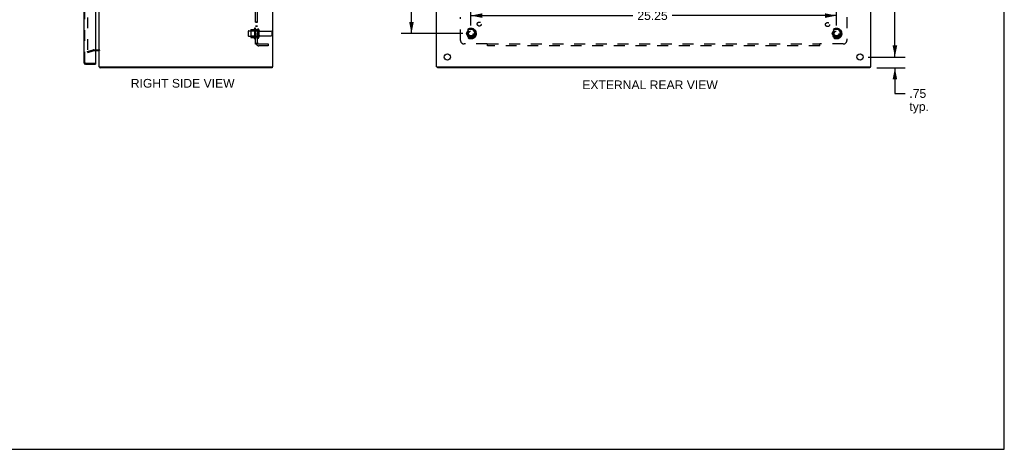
# Model space of a CAD drawing. Header units: inches. Extents: x 0 to 136, y 0 to 88.
# Tile 7 of 8: x 68 to 136, y 0 to 30. Entities that reach past the tile are written whole.
import ezdxf

# ---------------------------------------------------------------- set-up
doc = ezdxf.new("R2010")
doc.units = ezdxf.units.IN
doc.header["$LTSCALE"] = 7.48
doc.header["$MEASUREMENT"] = 0
doc.linetypes.add('HIDDEN', pattern=[0.2, 0.1, -0.1])
doc.layers.get('0').update_dxf_attribs({"linetype": 'CONTINUOUS'})
for name, color, linetype in [('DEFAULT_2', 8, 'HIDDEN'), ('DIMENSIONS', 7, 'CONTINUOUS'), ('DOOR_ASSEMBLY', 7, 'CONTINUOUS'), ('SUBPANEL', 7, 'CONTINUOUS')]:
    doc.layers.add(name, color=color, linetype=linetype)
doc.styles.get("Standard").update_dxf_attribs({"font": 'arial.ttf'})
doc.dimstyles.new('DIMSTYLE_1', dxfattribs={"dimtxt": 0.6, "dimasz": 0.8, "dimexe": 0.09, "dimexo": 0.07, "dimgap": 0.0375, "dimtad": 0, "dimtih": 1, "dimtoh": 1, "dimzin": 4, "dimdsep": 46, "dimtxsty": 'Standard', "dimblk": '_FILLED', "dimblk1": '_FILLED', "dimblk2": '_FILLED', "dimcen": 0.09, "dimadec": 3, "dimazin": 1, "dimtfac": 1, "dimtdec": 3, "dimtofl": 0, "dimtmove": 0, "dimatfit": 3, "dimldrblk": '_FILLED', "dimfxl": 0, "dimtolj": 1, "dimtzin": 4, "dimarcsym": 0})

# ---------------------------------------------------------------- blocks, each defined once
blk = doc.blocks.new('_FILLED')
at = {"color": 0, "linetype": 'ByBlock'}
blk.add_solid([(0, 0), (-1, 0.2), (-1, -0.2)], dxfattribs=at)
blk = doc.blocks.new('*D8')
at = {"layer": 'DIMENSIONS', "color": 2, "linetype": 'Continuous'}
for p, q in [((126.597, 61.604), (129.163, 61.604)), ((128.443, 61.604), (128.443, 44.954)), ((128.443, 27.104), (128.443, 43.754)), ((126.597, 27.104), (129.163, 27.104))]:
    blk.add_line(p, q, dxfattribs=at)
at = {"layer": 'DIMENSIONS', "color": 2, "linetype": 'Continuous', "xscale": 0.8, "yscale": 0.8, "zscale": 0.8}
for p, rotation in [((128.443, 61.604), 90), ((128.443, 27.104), 270)]:
    blk.add_blockref('_FILLED', p, dxfattribs=dict(at, rotation=rotation))
at = {"layer": 'DIMENSIONS', "color": 2, "linetype": 'Continuous', "insert": (128.443, 44.654), "char_height": 0.6, "width": 2.09665, "attachment_point": 2, "line_spacing_factor": 0.9}
blk.add_mtext('34.50', dxfattribs=at)
blk = doc.blocks.new('*D10')
at = {"layer": 'DIMENSIONS', "color": 2, "linetype": 'Continuous'}
for p, q in [((128.443, 27.104), (128.443, 28.704)), ((127.723, 27.104), (129.006, 27.104)), ((127.204, 26.354), (129.163, 26.354)), ((128.443, 26.354), (128.443, 24.586)), ((128.443, 24.586), (129.143, 24.586))]:
    blk.add_line(p, q, dxfattribs=at)
at = {"layer": 'DIMENSIONS', "color": 2, "linetype": 'Continuous', "xscale": 0.8, "yscale": 0.8, "zscale": 0.8}
for p, rotation in [((128.443, 27.104), 270), ((128.443, 26.354), 90)]:
    blk.add_blockref('_FILLED', p, dxfattribs=dict(at, rotation=rotation))
at = {"layer": 'DIMENSIONS', "color": 2, "linetype": 'Continuous', "insert": (129.443, 24.886), "char_height": 0.6, "width": 1.34944, "attachment_point": 1, "line_spacing_factor": 0.9}
blk.add_mtext('.75\\Ptyp.', dxfattribs=at)
blk = doc.blocks.new('*D13')
at = {"layer": 'DIMENSIONS', "color": 2, "linetype": 'Continuous'}
for p, q in [((98.602, 59.979), (94.338, 59.979)), ((95.058, 59.979), (95.058, 44.954)), ((95.058, 28.729), (95.058, 43.754)), ((98.602, 28.729), (94.338, 28.729))]:
    blk.add_line(p, q, dxfattribs=at)
at = {"layer": 'DIMENSIONS', "color": 2, "linetype": 'Continuous', "xscale": 0.8, "yscale": 0.8, "zscale": 0.8}
for p, rotation in [((95.058, 59.979), 90), ((95.058, 28.729), 270)]:
    blk.add_blockref('_FILLED', p, dxfattribs=dict(at, rotation=rotation))
at = {"layer": 'DIMENSIONS', "color": 2, "linetype": 'Continuous', "insert": (95.058, 44.654), "char_height": 0.6, "width": 2.09665, "attachment_point": 2, "line_spacing_factor": 0.9}
blk.add_mtext('31.25', dxfattribs=at)
blk = doc.blocks.new('*D14')
at = {"layer": 'DIMENSIONS', "color": 2, "linetype": 'Continuous'}
for p, q in [((99.162, 29.289), (99.162, 30.689)), ((124.412, 29.289), (124.412, 30.689)), ((99.162, 29.969), (110.356, 29.969)), ((124.412, 29.969), (113.053, 29.969))]:
    blk.add_line(p, q, dxfattribs=at)
at = {"layer": 'DIMENSIONS', "color": 2, "linetype": 'Continuous', "xscale": 0.8, "yscale": 0.8, "zscale": 0.8, "rotation": 180}
blk.add_blockref('_FILLED', (99.162, 29.969), dxfattribs=at)
at = {"layer": 'DIMENSIONS', "color": 2, "linetype": 'Continuous', "xscale": 0.8, "yscale": 0.8, "zscale": 0.8}
blk.add_blockref('_FILLED', (124.412, 29.969), dxfattribs=at)
at = {"layer": 'DIMENSIONS', "color": 2, "linetype": 'Continuous', "insert": (111.705, 30.269), "char_height": 0.6, "width": 2.09665, "attachment_point": 2, "line_spacing_factor": 0.9}
blk.add_mtext('25.25', dxfattribs=at)

msp = doc.modelspace()

# ---------------------------------------------------------------- linework, layer by layer
at = {"color": 7, "linetype": 'Continuous'}
for p, q in [((136, 0), (136, 88)), ((85.426, 26.429), (85.426, 26.354)), ((96.85, 26.429), (96.85, 26.354)), ((126.724, 26.429), (126.724, 26.354)), ((0, 0), (136, 0))]:
    msp.add_line(p, q, dxfattribs=at)
at = {"color": 3, "linetype": 'Continuous'}
for p, q in [((73.489, 26.429), (73.489, 62.279)), ((85.489, 26.429), (85.489, 62.279)), ((96.787, 26.429), (96.787, 62.279)), ((126.787, 26.429), (126.787, 62.279)), ((73.447, 27.529), (73.246, 27.529)), ((73.489, 26.429), (85.489, 26.429)), ((85.426, 26.354), (73.552, 26.354)), ((96.787, 26.429), (126.787, 26.429)), ((126.724, 26.354), (96.85, 26.354))]:
    msp.add_line(p, q, dxfattribs=at)
for points in [[(73.527, 26.385), (73.529, 26.383), (73.53, 26.381), (73.531, 26.379), (73.533, 26.377), (73.534, 26.375), (73.535, 26.373)], [(73.535, 26.373), (73.538, 26.368), (73.539, 26.366), (73.54, 26.364), (73.541, 26.362), (73.543, 26.36), (73.544, 26.359), (73.545, 26.357), (73.547, 26.356), (73.548, 26.355), (73.549, 26.355), (73.55, 26.354), (73.551, 26.354), (73.552, 26.354)]]:
    msp.add_lwpolyline(points, dxfattribs=at)
for centre in [(97.537, 27.104), (126.037, 27.104)]:
    msp.add_circle(centre, 0.219, dxfattribs=at)
for centre, radius, start, end in [((73.447, 27.487), 0.042, 0, 90), ((73.606, 26.471), 0.117, 201.04215, 227.44308)]:
    msp.add_arc(centre, radius, start, end, dxfattribs=at)
at = {"layer": 'DEFAULT_2', "color": 8, "linetype": 'HIDDEN'}
for p, q in [((72.677, 61.256), (72.677, 27.452)), ((83.789, 28.886), (83.789, 28.571)), ((83.819, 28.916), (84.414, 28.916)), ((83.953, 28.985), (83.953, 28.473)), ((83.973, 28.912), (83.953, 28.932)), ((83.964, 29.006), (84.191, 29.006)), ((84.269, 28.912), (83.973, 28.912)), ((83.973, 28.912), (83.973, 28.545)), ((84.219, 29.085), (84.219, 28.373)), ((84.269, 28.912), (84.289, 28.932)), ((84.269, 28.912), (84.269, 28.545)), ((84.289, 29.063), (84.289, 28.395)), ((84.414, 28.986), (84.414, 28.471)), ((84.524, 28.986), (84.524, 28.471)), ((84.587, 28.894), (85.384, 28.894)), ((84.587, 28.564), (85.384, 28.564)), ((85.414, 28.864), (85.414, 28.594)), ((98.999, 29.001), (98.845, 28.734)), ((98.845, 28.724), (98.999, 28.456)), ((99.317, 29.006), (99.008, 29.006)), ((99.48, 28.734), (99.326, 29.001)), ((99.326, 28.456), (99.48, 28.724)), ((124.249, 29.001), (124.095, 28.734)), ((124.095, 28.724), (124.249, 28.456)), ((124.567, 29.006), (124.258, 29.006)), ((124.73, 28.734), (124.576, 29.001)), ((124.576, 28.456), (124.73, 28.724)), ((83.819, 28.541), (84.414, 28.541)), ((83.973, 28.545), (83.953, 28.525)), ((83.964, 28.451), (84.191, 28.451)), ((84.269, 28.545), (83.973, 28.545)), ((84.269, 28.545), (84.289, 28.525)), ((99.317, 28.451), (99.008, 28.451)), ((124.567, 28.451), (124.258, 28.451)), ((72.677, 27.497), (73.063, 27.6)), ((72.696, 27.425), (72.677, 27.497)), ((72.696, 27.425), (73.082, 27.528)), ((73.089, 27.604), (73.447, 27.604)), ((73.246, 27.529), (73.089, 27.529))]:
    msp.add_line(p, q, dxfattribs=at)
for points in [[(72.677, 27.452), (72.677, 27.45), (72.677, 27.448), (72.677, 27.446), (72.678, 27.444), (72.679, 27.442)], [(72.696, 27.432), (72.695, 27.432), (72.693, 27.432), (72.691, 27.432), (72.689, 27.433), (72.687, 27.434), (72.686, 27.435), (72.684, 27.436), (72.682, 27.437), (72.681, 27.439), (72.68, 27.44), (72.679, 27.442)], [(72.701, 27.432), (72.699, 27.432), (72.697, 27.432), (72.696, 27.432)]]:
    msp.add_lwpolyline(points, dxfattribs=at)
for centre, radius in [((99.162, 28.729), 0.372), ((99.162, 28.729), 0.356), ((99.162, 28.729), 0.312), ((99.162, 28.729), 0.204), ((99.162, 28.729), 0.188), ((99.162, 28.729), 0.183), ((99.162, 28.729), 0.165), ((124.412, 28.729), 0.372), ((124.412, 28.729), 0.356), ((124.412, 28.729), 0.312), ((124.412, 28.729), 0.204), ((124.412, 28.729), 0.188), ((124.412, 28.729), 0.183), ((124.412, 28.729), 0.165)]:
    msp.add_circle(centre, radius, dxfattribs=at)
for centre, radius, start, end in [((83.819, 28.886), 0.03, 90, 180), ((83.819, 28.571), 0.03, 180, 270), ((84.094, 28.985), 0.141, 174.79195, 180), ((83.964, 28.996), 0.01, 90, 174.80617), ((84.173, 29.016), 0.01, 270, 336.03207), ((84.819, 28.729), 0.698, 149.33687, 156.03207), ((84.251, 29.063), 0.0384, 0, 145.55034), ((84.469, 28.986), 0.055, 0, 180), ((84.587, 28.956), 0.0625, 180, 270), ((84.587, 28.501), 0.0625, 90, 180), ((85.384, 28.864), 0.03, 0, 90), ((85.384, 28.594), 0.03, 270, 360), ((98.854, 28.729), 0.01, 150.01268, 209.98829), ((99.008, 28.996), 0.01, 90.01235, 149.98915), ((99.317, 28.996), 0.01, 30.01204, 89.98872), ((99.471, 28.729), 0.01, 330.01268, 29.98829), ((124.104, 28.729), 0.01, 150.01268, 209.98829), ((124.258, 28.996), 0.01, 90.01235, 149.98915), ((124.567, 28.996), 0.01, 30.01204, 89.98872), ((124.721, 28.729), 0.01, 330.01268, 29.98829), ((84.094, 28.473), 0.141, 180, 185.20805), ((83.964, 28.461), 0.01, 185.19383, 270), ((84.173, 28.441), 0.01, 23.96793, 90), ((84.819, 28.729), 0.698, 203.96793, 210.66313), ((84.251, 28.395), 0.0384, 214.44966, 360), ((84.469, 28.471), 0.055, 180, 360), ((99.008, 28.461), 0.01, 210.01204, 269.98872), ((99.317, 28.461), 0.01, 270.01235, 329.98915), ((124.258, 28.461), 0.01, 210.01204, 269.98872), ((124.567, 28.461), 0.01, 270.01235, 329.98915), ((73.089, 27.504), 0.1, 90, 105), ((73.089, 27.504), 0.025, 90, 105), ((73.447, 27.487), 0.117, 33.09982, 90)]:
    msp.add_arc(centre, radius, start, end, dxfattribs=at)
at = {"layer": 'DOOR_ASSEMBLY', "color": 3, "linetype": 'Continuous'}
for p, q in [((72.421, 61.987), (72.421, 26.721)), ((73.246, 62.014), (73.246, 26.694)), ((72.538, 26.604), (73.246, 26.604))]:
    msp.add_line(p, q, dxfattribs=at)
at = {"layer": 'DOOR_ASSEMBLY', "color": 8, "linetype": 'HIDDEN'}
for p, q in [((72.496, 26.721), (72.496, 61.987)), ((72.538, 26.679), (73.231, 26.679))]:
    msp.add_line(p, q, dxfattribs=at)
at = {"layer": 'DOOR_ASSEMBLY', "color": 7, "linetype": 'Continuous'}
for p, q in [((73.231, 26.679), (73.246, 26.679)), ((73.246, 26.679), (73.246, 26.604))]:
    msp.add_line(p, q, dxfattribs=at)
at = {"layer": 'DOOR_ASSEMBLY', "color": 3, "linetype": 'Continuous'}
for centre, radius, start, end in [((72.538, 26.721), 0.117, 180, 270), ((73.231, 26.694), 0.015, 270, 360)]:
    msp.add_arc(centre, radius, start, end, dxfattribs=at)
at = {"layer": 'DOOR_ASSEMBLY', "color": 8, "linetype": 'HIDDEN'}
msp.add_arc((72.538, 26.721), 0.042, 180, 270, dxfattribs=at)
at = {"layer": 'SUBPANEL', "color": 8, "linetype": 'HIDDEN'}
for p, q in [((84.289, 28.01), (84.289, 60.698)), ((84.414, 28.01), (84.414, 60.698)), ((84.414, 29.525), (84.289, 29.525)), ((84.414, 29.488), (84.289, 29.488)), ((84.414, 29.244), (84.289, 29.244)), ((98.444, 28.26), (98.444, 29.85)), ((125.131, 29.85), (125.131, 28.26)), ((84.414, 29.207), (84.289, 29.207)), ((84.414, 28.979), (84.289, 28.979)), ((84.414, 28.479), (84.289, 28.479)), ((84.414, 28.01), (84.289, 28.01)), ((84.343, 27.972), (84.44, 28.051)), ((84.357, 28.01), (84.358, 28.01)), ((84.378, 28.015), (84.376, 28.015)), ((84.379, 28.016), (84.378, 28.015)), ((84.381, 28.016), (84.379, 28.016)), ((84.383, 28.017), (84.381, 28.016)), ((84.384, 28.018), (84.383, 28.017)), ((84.432, 28.038), (84.427, 28.032)), ((84.526, 28.01), (85.164, 28.01)), ((85.164, 27.885), (84.526, 27.885)), ((85.164, 28.01), (85.164, 27.885)), ((100.283, 28.01), (98.694, 28.01)), ((100.319, 27.885), (100.319, 28.051)), ((100.319, 28.01), (123.256, 28.01)), ((123.256, 27.885), (100.319, 27.885)), ((123.256, 27.885), (123.256, 28.051)), ((123.273, 27.991), (123.278, 27.996)), ((123.278, 27.996), (123.281, 27.999)), ((124.881, 28.01), (123.292, 28.01))]:
    msp.add_line(p, q, dxfattribs=at)
for points in [[(84.318, 27.987), (84.312, 27.99), (84.308, 27.991), (84.305, 27.993), (84.303, 27.994), (84.3, 27.996), (84.297, 27.997), (84.295, 27.999), (84.293, 28.001), (84.292, 28.003), (84.291, 28.004), (84.29, 28.006), (84.289, 28.007), (84.289, 28.009), (84.289, 28.01)], [(84.343, 27.972), (84.341, 27.974), (84.339, 27.975), (84.337, 27.977), (84.334, 27.979), (84.331, 27.981), (84.328, 27.982), (84.325, 27.984), (84.322, 27.986), (84.318, 27.987)], [(84.355, 28.01), (84.355, 28.01), (84.354, 28.01), (84.354, 28.01), (84.354, 28.01), (84.355, 28.01), (84.355, 28.01), (84.355, 28.01), (84.355, 28.01), (84.356, 28.01), (84.356, 28.01), (84.357, 28.01), (84.357, 28.01)], [(84.376, 28.015), (84.375, 28.014), (84.374, 28.014), (84.373, 28.014), (84.372, 28.014), (84.372, 28.014), (84.371, 28.013), (84.37, 28.013), (84.369, 28.013), (84.369, 28.013), (84.368, 28.013), (84.367, 28.012), (84.366, 28.012), (84.366, 28.012), (84.365, 28.012), (84.364, 28.012), (84.364, 28.012), (84.363, 28.011), (84.362, 28.011), (84.361, 28.011), (84.361, 28.011), (84.36, 28.011), (84.359, 28.011), (84.359, 28.011), (84.358, 28.011), (84.357, 28.01), (84.357, 28.01), (84.356, 28.01), (84.356, 28.01), (84.355, 28.01), (84.355, 28.01), (84.355, 28.01)], [(84.418, 28.033), (84.418, 28.033), (84.418, 28.033), (84.418, 28.033), (84.418, 28.033), (84.418, 28.033), (84.417, 28.033), (84.417, 28.032), (84.417, 28.032), (84.416, 28.032), (84.416, 28.032), (84.415, 28.031), (84.415, 28.031), (84.414, 28.031), (84.414, 28.03), (84.413, 28.03), (84.413, 28.03), (84.412, 28.029), (84.411, 28.029), (84.411, 28.029), (84.41, 28.028), (84.409, 28.028), (84.409, 28.028), (84.408, 28.027), (84.407, 28.027), (84.407, 28.027), (84.406, 28.026), (84.405, 28.026), (84.404, 28.026), (84.404, 28.025), (84.403, 28.025), (84.402, 28.025), (84.401, 28.024), (84.4, 28.024), (84.4, 28.023), (84.399, 28.023), (84.398, 28.023), (84.397, 28.022), (84.396, 28.022), (84.395, 28.022), (84.394, 28.021), (84.393, 28.021), (84.392, 28.021), (84.392, 28.02), (84.391, 28.02), (84.39, 28.019), (84.389, 28.019), (84.388, 28.019), (84.387, 28.018), (84.386, 28.018), (84.385, 28.018), (84.384, 28.018)], [(84.414, 28.03), (84.415, 28.031), (84.415, 28.031), (84.416, 28.031), (84.416, 28.032), (84.416, 28.032), (84.417, 28.032), (84.417, 28.032), (84.417, 28.033), (84.418, 28.033), (84.418, 28.033), (84.418, 28.033), (84.418, 28.033)], [(84.427, 28.032), (84.426, 28.03), (84.424, 28.028), (84.422, 28.026), (84.421, 28.024), (84.419, 28.022), (84.418, 28.02), (84.417, 28.018), (84.416, 28.016), (84.415, 28.015), (84.414, 28.013), (84.414, 28.012), (84.414, 28.01)], [(84.44, 28.051), (84.44, 28.05), (84.44, 28.05), (84.44, 28.049), (84.44, 28.048), (84.44, 28.048), (84.439, 28.047), (84.439, 28.046), (84.438, 28.045), (84.437, 28.043), (84.436, 28.042), (84.435, 28.041), (84.434, 28.039), (84.432, 28.038)], [(100.296, 28.028), (100.293, 28.024), (100.292, 28.022), (100.291, 28.02), (100.289, 28.018), (100.288, 28.016), (100.287, 28.015), (100.286, 28.013), (100.285, 28.012), (100.283, 28.01)], [(100.302, 27.991), (100.296, 27.997), (100.294, 27.999), (100.292, 28.001), (100.291, 28.003), (100.289, 28.004), (100.287, 28.006), (100.286, 28.007), (100.285, 28.009), (100.283, 28.01)], [(100.319, 28.051), (100.317, 28.05), (100.316, 28.05), (100.314, 28.049), (100.313, 28.048), (100.312, 28.048), (100.31, 28.047), (100.309, 28.046), (100.308, 28.045), (100.306, 28.043), (100.305, 28.042), (100.304, 28.041), (100.303, 28.039), (100.302, 28.038), (100.3, 28.036), (100.299, 28.034), (100.298, 28.032), (100.297, 28.03), (100.296, 28.028)], [(100.319, 27.972), (100.317, 27.974), (100.316, 27.975), (100.315, 27.977), (100.313, 27.979), (100.312, 27.981), (100.31, 27.982), (100.309, 27.984), (100.307, 27.986), (100.306, 27.987), (100.305, 27.989), (100.303, 27.99), (100.302, 27.991)], [(123.256, 28.051), (123.258, 28.05), (123.259, 28.05), (123.261, 28.049), (123.262, 28.048), (123.263, 28.048), (123.265, 28.047), (123.266, 28.046), (123.267, 28.045), (123.269, 28.043), (123.27, 28.042), (123.271, 28.041), (123.272, 28.039), (123.273, 28.038), (123.275, 28.036), (123.276, 28.034), (123.277, 28.032), (123.278, 28.03), (123.279, 28.028), (123.282, 28.024)], [(123.256, 27.972), (123.258, 27.974), (123.259, 27.975), (123.26, 27.977), (123.262, 27.979), (123.263, 27.981), (123.265, 27.982), (123.266, 27.984), (123.268, 27.986), (123.269, 27.987), (123.27, 27.989), (123.272, 27.99), (123.273, 27.991)], [(123.281, 27.999), (123.283, 28.001), (123.284, 28.003), (123.286, 28.004), (123.288, 28.006), (123.289, 28.007), (123.29, 28.009), (123.292, 28.01)], [(123.282, 28.024), (123.283, 28.022), (123.284, 28.02), (123.286, 28.018), (123.287, 28.016), (123.288, 28.015), (123.289, 28.013), (123.29, 28.012), (123.292, 28.01)]]:
    msp.add_lwpolyline(points, dxfattribs=at)
for centre, radius in [((99.742, 29.384), 0.141), ((123.794, 29.348), 0.141), ((99.162, 28.729), 0.25), ((124.412, 28.729), 0.25)]:
    msp.add_circle(centre, radius, dxfattribs=at)
for centre, radius, start, end in [((84.526, 28.122), 0.237, 180, 270), ((84.526, 28.122), 0.112, 180, 270), ((98.694, 28.26), 0.25, 180, 270), ((124.881, 28.26), 0.25, 270, 360)]:
    msp.add_arc(centre, radius, start, end, dxfattribs=at)

# ---------------------------------------------------------------- texts
at = {"layer": 'DIMENSIONS', "color": 2, "linetype": 'Continuous', "char_height": 0.6, "attachment_point": 2, "line_spacing_factor": 0.9}
for s, insert, width in [('RIGHT SIDE VIEW', (79.257, 25.593), 7.15539), ('EXTERNAL REAR VIEW', (111.533, 25.486), 9.34126)]:
    msp.add_mtext(s, dxfattribs=dict(at, insert=insert, width=width))

# ---------------------------------------------------------------- dimensions: what is measured, and where the dimension line sits
at = {"layer": 'DIMENSIONS', "color": 2, "linetype": 'Continuous'}
for base, p1, p2, picture, middle in [((128.443, 27.104), (126.527, 61.604), (126.527, 27.104), '*D8', (128.441, 44.351)), ((95.058, 28.729), (98.672, 59.979), (98.672, 28.729), '*D13', (95.059, 44.351))]:
    dim = msp.add_linear_dim(base=base, p1=p1, p2=p2, angle=270, dimstyle='DIMSTYLE_1', dxfattribs=at)
    dim.commit()
    dim.dimension.update_dxf_attribs({"geometry": picture, "text_midpoint": middle, "dimtype": 160})
dim = msp.add_linear_dim(base=(124.412, 29.969), p1=(99.162, 30.759), p2=(124.412, 30.759), dimstyle='DIMSTYLE_1', dxfattribs=at)
dim.commit()
dim.dimension.update_dxf_attribs({"geometry": '*D14', "text_midpoint": (111.699, 29.966), "dimtype": 160})
dim = msp.add_linear_dim(base=(128.443, 27.104), p1=(127.134, 26.354), p2=(127.653, 27.104), angle=90, text='<>\\Ptyp.', dimstyle='DIMSTYLE_1', dxfattribs=at)
dim.commit()
dim.dimension.update_dxf_attribs({"geometry": '*D10', "text_midpoint": (130.117, 24.136), "dimtype": 160})

doc.saveas('drawing.dxf')
